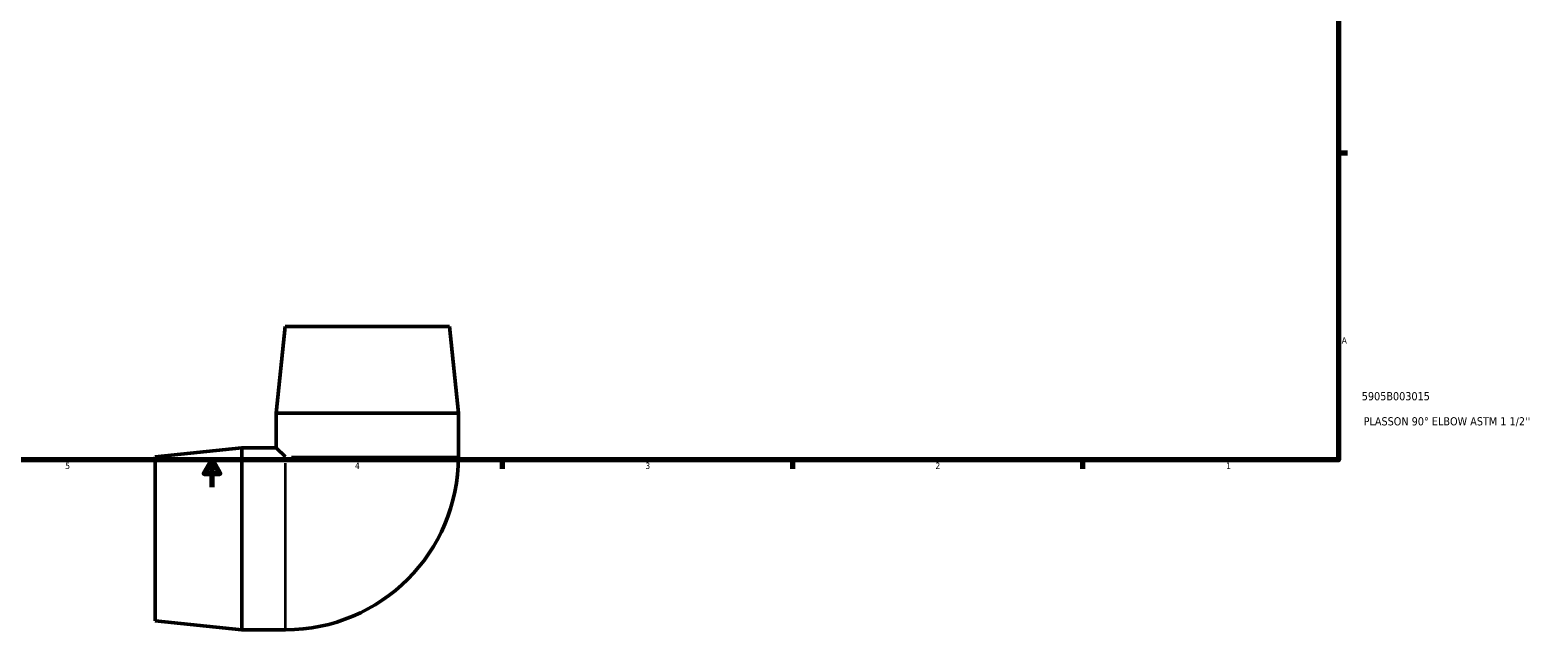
# Model space of a CAD drawing. Header units: inches. Extents: x -1 to 43.4, y -18.3 to 32.9.
# Tile 3 of 6: x 14.3 to 36.4, y -1.5 to 7.3. Entities that reach past the tile are written whole.
import ezdxf

# ---------------------------------------------------------------- set-up
doc = ezdxf.new("R2010")
doc.units = ezdxf.units.IN
doc.header["$MEASUREMENT"] = 0
for name, color, linetype, lineweight in [('Border (ANSI)', 7, 'Continuous', 70), ('Title (ANSI)', 7, 'Continuous', 50), ('Visible (ANSI)', 7, 'Continuous', 50), ('Visible Narrow (ANSI)', 7, 'Continuous', 35)]:
    doc.layers.add(name, color=color, linetype=linetype, lineweight=lineweight)
doc.styles.add('Note Text (ANSI)', font='tahoma.ttf')
doc.styles.add('Text Style29', font='tahoma.ttf')

# ---------------------------------------------------------------- blocks, each defined once
blk = doc.blocks.new('Borders Default Border')
at = {"layer": 'Border (ANSI)'}
for p, q in [((33.5, 5.5), (33.634, 5.5)), ((21.25, 1), (21.25, 0.866)), ((25.5, 1), (25.5, 0.866)), ((29.75, 1), (29.75, 0.866))]:
    blk.add_line(p, q, dxfattribs=at)
at = {"layer": 'Border (ANSI)', "flags": 128}
for points in [[(0.5, 1), (0.5, 21), (33.5, 21), (33.5, 1), (0.5, 1)], [(17, 0.6), (17, 1), (16.885, 0.8), (17.115, 0.8), (17, 1)]]:
    blk.add_lwpolyline(points, dxfattribs=at)
at = {"layer": 'Border (ANSI)', "color": 5, "true_color": 0x0000ff, "char_height": 0.0945, "attachment_point": 7, "style": 'Note Text (ANSI)'}
for s, insert in [('A', (33.547, 2.703)), ('5', (14.847, 0.864)), ('4', (19.092, 0.866)), ('3', (23.346, 0.864)), ('2', (27.596, 0.866)), ('1', (31.854, 0.866))]:
    blk.add_mtext(s, dxfattribs=dict(at, insert=insert))
blk = doc.blocks.new('Title Blocks ANSI - Large')
at = {"layer": 'Title (ANSI)', "color": 5, "true_color": 0x0000ff, "style": 'Text Style29'}
for tag, p in [('PART_NUMBER_001', (0.341, 0.873)), ('DESCRIPTION_001', (0.369, 0.505))]:
    blk.add_attdef(tag, p, '', height=0.12, dxfattribs=at)

msp = doc.modelspace()

# ---------------------------------------------------------------- linework, layer by layer
at = {"layer": 'Visible (ANSI)'}
for p, q in [((18.072, 2.952), (17.939, 1.684)), ((18.072, 2.952), (20.475, 2.952)), ((20.475, 2.952), (20.609, 1.684)), ((17.939, 1.684), (20.609, 1.684)), ((17.939, 1.684), (17.939, 1.178)), ((20.609, 1.684), (20.609, 1.042)), ((16.165, 1.045), (17.433, 1.178)), ((17.433, -1.492), (17.433, 1.178)), ((17.433, 1.178), (17.939, 1.178)), ((17.939, 1.178), (18.075, 1.042)), ((16.165, -1.358), (16.165, 1.045)), ((16.165, -1.358), (17.433, -1.492)), ((17.433, -1.492), (18.075, -1.492))]:
    msp.add_line(p, q, dxfattribs=at)
msp.add_arc((18.075, 1.042), 2.533, 270, 0, dxfattribs=at)
at = {"layer": 'Visible Narrow (ANSI)'}
for p, q in [((18.075, -1.48), (18.075, 0.952)), ((18.165, 1.042), (20.597, 1.042))]:
    msp.add_line(p, q, dxfattribs=at)

# ---------------------------------------------------------------- block references
msp.add_blockref('Borders Default Border', (0, 0))
msp.add_blockref('Title Blocks ANSI - Large', (33.5, 1)).add_auto_attribs({'PART_NUMBER_001': '5905B003015', 'DESCRIPTION_001': "PLASSON 90° ELBOW ASTM 1 1/2''"})

doc.saveas('drawing.dxf')
